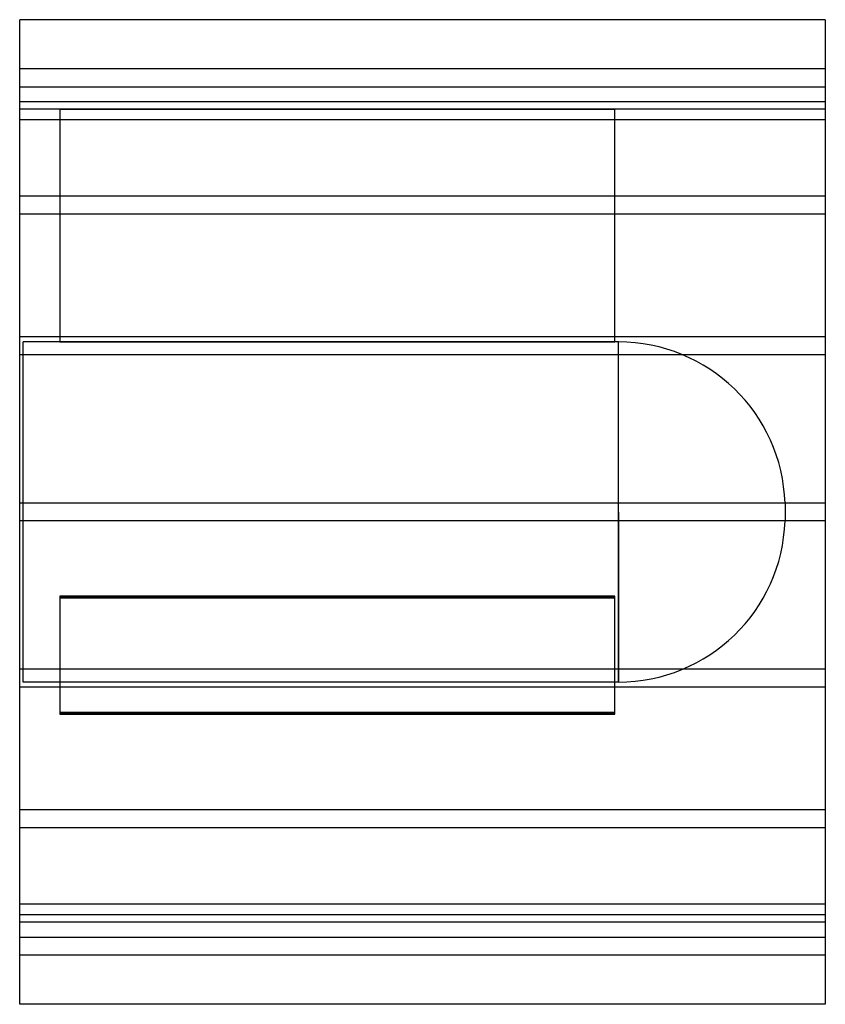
# Model space of a CAD drawing. Header units: millimetres. Extents: x -450 to 450, y -550 to 550.
import ezdxf

# ---------------------------------------------------------------- set-up
doc = ezdxf.new("R2010")
doc.units = ezdxf.units.MM
doc.layers.add('HIDDEN', color=7, linetype='Continuous')
doc.layers.add('THICK', color=7, linetype='Continuous')

msp = doc.modelspace()

# ---------------------------------------------------------------- linework, layer by layer
at = {"layer": 'HIDDEN'}
for p, q in [((450, 495), (-450, 495)), ((-450, 475), (450, 475)), ((450, 458.1), (-450, 458.1)), ((450, 458.1), (-450, 458.1)), ((-405, 450), (-450, 450)), ((-405, 450), (-405, 190)), ((-405, 450), (215, 450)), ((-405, 450), (-405, 450)), ((215, 450), (-405, 450)), ((215, 190), (215, 450)), ((215, 450), (215, 450)), ((450, 450), (215, 450)), ((450, 438.1), (-450, 438.1)), ((450, 438.1), (-450, 438.1)), ((450, 352.9), (-450, 352.9)), ((450, 352.9), (-450, 352.9)), ((450, 332.9), (-450, 332.9)), ((450, 332.9), (-450, 332.9)), ((450, 195.6), (-450, 195.6)), ((450, 195.6), (-450, 195.6)), ((-446, 0), (-446, 190)), ((-405, 190), (-446, 190)), ((215, 190), (-405, 190)), ((-405, 190), (215, 190)), ((218.9, 190), (215, 190)), ((218.9, 0), (218.9, 190)), ((450, 175.6), (-450, 175.6)), ((450, 175.6), (-450, 175.6)), ((450, 10), (-450, 10)), ((450, 10), (-450, 10)), ((218.9, 0), (218.9, -190)), ((405, 9.9), (405, 0)), ((450, -10), (-450, -10)), ((450, -10), (-450, -10)), ((-446, -190), (-446, 0)), ((218.9, -190), (218.9, 0)), ((405, 0), (405, -9.9)), ((-405, -94.1), (215, -94.1)), ((215, -94.1), (-405, -94.1)), ((-405, -94.1), (-405, -224.1)), ((215, -95.9), (-405, -95.9)), ((-405, -95.9), (215, -95.9)), ((215, -224.1), (215, -94.1)), ((450, -175.6), (-450, -175.6)), ((450, -175.6), (-450, -175.6)), ((450, -195.6), (-450, -195.6)), ((450, -195.6), (-450, -195.6)), ((218.9, -190), (-446, -190)), ((215, -224.1), (-405, -224.1)), ((-405, -224.1), (-405, -225.9)), ((-405, -224.1), (215, -224.1)), ((-405, -225.9), (215, -225.9)), ((215, -225.9), (-405, -225.9)), ((215, -225.9), (215, -224.1)), ((450, -332.9), (-450, -332.9)), ((450, -332.9), (-450, -332.9)), ((450, -352.9), (-450, -352.9)), ((450, -352.9), (-450, -352.9)), ((450, -438.1), (-450, -438.1)), ((450, -438.1), (-450, -438.1)), ((450, -450), (-450, -450)), ((450, -458.1), (-450, -458.1)), ((450, -458.1), (-450, -458.1)), ((-450, -475), (450, -475)), ((450, -495), (-450, -495))]:
    msp.add_line(p, q, dxfattribs=at)
for centre, start, end in [((218.9, 3.8), 1.8779, 90), ((218.9, -3.8), 270, 358.1221)]:
    msp.add_arc(centre, 186.2, start, end, dxfattribs=at)
at = {"layer": 'THICK'}
for p, q in [((-450, 0), (-450, 550)), ((450, 550), (-450, 550)), ((450, 550), (450, 0)), ((450, 0), (450, -550)), ((-450, -550), (-450, 0)), ((450, -550), (-450, -550))]:
    msp.add_line(p, q, dxfattribs=at)

doc.saveas('drawing.dxf')
